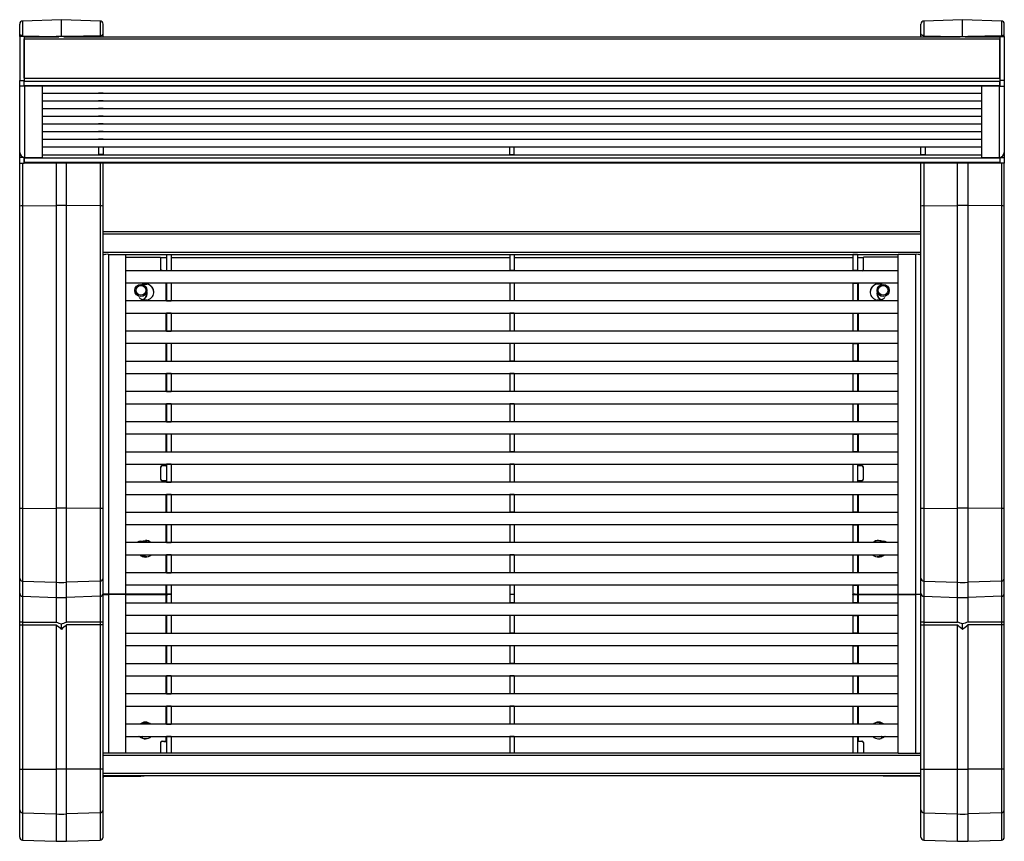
# Model space of a CAD drawing. Header units: millimetres. Extents: x 47 to 246, y 12 to 181.
# Tile 2 of 3: x 181 to 246, y 12 to 66. Entities that reach past the tile are written whole.
import ezdxf

# ---------------------------------------------------------------- set-up
doc = ezdxf.new("R2010")
doc.units = ezdxf.units.MM

msp = doc.modelspace()

# ---------------------------------------------------------------- linework, layer by layer
at = {"color": 7, "linetype": 'Continuous', "lineweight": 25}
for p, q in [((184.165, 66.385), (181.608, 66.296)), ((186.722, 66.296), (184.165, 66.385)), ((184.165, 65.268), (184.165, 66.385)), ((243.665, 66.385), (241.108, 66.296)), ((246.222, 66.296), (243.665, 66.385)), ((243.665, 65.268), (243.665, 66.385)), ((181.415, 65.46), (181.415, 66.096)), ((186.915, 65.46), (186.915, 66.096)), ((240.915, 65.46), (240.915, 66.096)), ((246.415, 65.46), (246.415, 66.096)), ((181.415, 65.273), (181.415, 65.46)), ((181.415, 65.273), (181.415, 62.37)), ((181.715, 65.273), (181.415, 65.273)), ((181.608, 65.325), (183.816, 65.27)), ((181.715, 65.273), (181.715, 62.37)), ((184.007, 65.241), (181.715, 65.241)), ((181.715, 65.128), (246.115, 65.128)), ((181.715, 62.515), (181.715, 65.128)), ((184.165, 65.268), (183.816, 65.27)), ((184.514, 65.27), (184.165, 65.268)), ((243.507, 65.241), (184.324, 65.241)), ((186.722, 65.325), (184.514, 65.27)), ((186.915, 65.241), (186.915, 65.46)), ((240.915, 65.241), (240.915, 65.46)), ((241.108, 65.325), (243.316, 65.27)), ((243.316, 65.27), (243.665, 65.268)), ((243.665, 65.268), (244.014, 65.27)), ((246.115, 65.241), (243.824, 65.241)), ((246.222, 65.325), (244.014, 65.27)), ((246.115, 65.273), (246.415, 65.273)), ((246.115, 65.273), (246.115, 62.37)), ((246.115, 62.515), (246.115, 65.128)), ((246.415, 65.273), (246.415, 65.46)), ((246.415, 65.273), (246.415, 62.37)), ((181.715, 62.515), (246.115, 62.515)), ((181.415, 62.37), (181.715, 62.37)), ((181.415, 61.992), (181.415, 62.37)), ((181.715, 61.992), (181.415, 61.992)), ((181.415, 57.622), (181.415, 61.992)), ((181.715, 61.992), (181.715, 62.37)), ((181.715, 62.332), (246.115, 62.332)), ((181.715, 62.03), (181.715, 62.332)), ((181.715, 62.03), (246.115, 62.03)), ((181.715, 62.025), (246.115, 62.025)), ((181.765, 57.283), (181.765, 61.992)), ((182.915, 61.992), (181.765, 61.992)), ((182.915, 61.992), (182.915, 62.025)), ((182.915, 57.283), (182.915, 61.992)), ((244.915, 61.992), (244.915, 62.025)), ((246.065, 61.992), (244.915, 61.992)), ((244.915, 61.992), (244.915, 57.283)), ((246.065, 61.992), (246.065, 57.283)), ((246.415, 62.37), (246.115, 62.37)), ((246.115, 62.37), (246.115, 61.992)), ((246.115, 62.03), (246.115, 62.332)), ((246.115, 61.992), (246.415, 61.992)), ((246.415, 62.37), (246.415, 61.992)), ((246.415, 61.992), (246.415, 57.622)), ((182.915, 61.523), (244.915, 61.523)), ((186.915, 61.523), (186.615, 61.523)), ((186.615, 61.523), (186.615, 61.523)), ((186.915, 61.523), (186.915, 61.523)), ((213.765, 61.523), (214.065, 61.523)), ((213.765, 61.523), (213.765, 61.523)), ((214.065, 61.523), (214.065, 61.523)), ((240.915, 61.523), (241.215, 61.523)), ((240.915, 61.523), (240.915, 61.523)), ((241.215, 61.523), (241.215, 61.523)), ((182.915, 61.019), (244.915, 61.019)), ((182.915, 60.516), (244.915, 60.516)), ((186.915, 61.019), (186.615, 61.019)), ((186.615, 61.019), (186.615, 61.019)), ((186.615, 60.516), (186.615, 60.515)), ((186.915, 60.515), (186.615, 60.515)), ((186.915, 61.019), (186.915, 61.019)), ((186.915, 60.516), (186.915, 60.515)), ((213.765, 61.019), (214.065, 61.019)), ((213.765, 61.019), (213.765, 61.019)), ((213.765, 60.515), (213.765, 60.516)), ((213.765, 60.515), (214.065, 60.515)), ((214.065, 61.019), (214.065, 61.019)), ((214.065, 60.515), (214.065, 60.516)), ((240.915, 61.019), (241.215, 61.019)), ((240.915, 61.019), (240.915, 61.019)), ((240.915, 60.515), (240.915, 60.516)), ((240.915, 60.515), (241.215, 60.515)), ((241.215, 61.019), (241.215, 61.019)), ((241.215, 60.515), (241.215, 60.516)), ((182.915, 60.012), (244.915, 60.012)), ((186.615, 60.012), (186.615, 60.011)), ((186.915, 60.011), (186.615, 60.011)), ((186.915, 60.012), (186.915, 60.011)), ((213.765, 60.011), (213.765, 60.012)), ((213.765, 60.011), (214.065, 60.011)), ((214.065, 60.011), (214.065, 60.012)), ((240.915, 60.011), (240.915, 60.012)), ((240.915, 60.011), (241.215, 60.011)), ((241.215, 60.011), (241.215, 60.012)), ((182.915, 59.508), (244.915, 59.508)), ((186.915, 59.508), (186.615, 59.508)), ((186.615, 59.508), (186.615, 59.508)), ((186.915, 59.508), (186.915, 59.508)), ((213.765, 59.508), (214.065, 59.508)), ((213.765, 59.508), (213.765, 59.508)), ((214.065, 59.508), (214.065, 59.508)), ((240.915, 59.508), (241.215, 59.508)), ((240.915, 59.508), (240.915, 59.508)), ((241.215, 59.508), (241.215, 59.508)), ((182.915, 59.004), (244.915, 59.004)), ((182.915, 58.501), (244.915, 58.501)), ((186.915, 59.004), (186.615, 59.004)), ((186.615, 59.004), (186.615, 59.004)), ((186.615, 58.501), (186.615, 58.5)), ((186.915, 58.5), (186.615, 58.5)), ((186.915, 59.004), (186.915, 59.004)), ((186.915, 58.501), (186.915, 58.5)), ((213.765, 59.004), (214.065, 59.004)), ((213.765, 59.004), (213.765, 59.004)), ((213.765, 58.5), (213.765, 58.501)), ((213.765, 58.5), (214.065, 58.5)), ((214.065, 59.004), (214.065, 59.004)), ((214.065, 58.5), (214.065, 58.501)), ((240.915, 59.004), (241.215, 59.004)), ((240.915, 59.004), (240.915, 59.004)), ((240.915, 58.5), (240.915, 58.501)), ((240.915, 58.5), (241.215, 58.5)), ((241.215, 59.004), (241.215, 59.004)), ((241.215, 58.5), (241.215, 58.501)), ((182.915, 57.997), (244.915, 57.997)), ((186.615, 57.997), (186.615, 57.476)), ((186.915, 57.997), (186.915, 57.476)), ((213.765, 57.476), (213.765, 57.997)), ((214.065, 57.476), (214.065, 57.997)), ((240.915, 57.476), (240.915, 57.997)), ((241.215, 57.476), (241.215, 57.997)), ((181.415, 57.283), (181.415, 57.622)), ((181.715, 57.283), (181.415, 57.283)), ((181.415, 56.905), (181.415, 57.283)), ((181.715, 57.283), (181.715, 57.286)), ((181.715, 56.905), (181.715, 57.283)), ((246.115, 57.245), (181.715, 57.245)), ((181.715, 57.245), (181.715, 56.943)), ((181.765, 57.283), (182.915, 57.283)), ((186.915, 57.476), (186.615, 57.476)), ((213.765, 57.476), (214.065, 57.476)), ((240.915, 57.476), (241.215, 57.476)), ((244.915, 57.283), (246.065, 57.283)), ((246.115, 57.286), (246.115, 57.283)), ((246.115, 57.283), (246.415, 57.283)), ((246.115, 57.283), (246.115, 56.905)), ((246.115, 57.245), (246.115, 56.943)), ((246.415, 57.622), (246.415, 57.283)), ((246.415, 57.283), (246.415, 56.905)), ((181.415, 54.07), (181.415, 56.905)), ((181.415, 56.905), (181.715, 56.905)), ((246.115, 56.943), (181.715, 56.943)), ((181.715, 56.938), (246.115, 56.938)), ((186.915, 54.07), (186.915, 56.938)), ((240.915, 54.07), (240.915, 56.938)), ((246.415, 56.905), (246.115, 56.905)), ((246.415, 54.07), (246.415, 56.905)), ((181.415, 34.102), (181.415, 54.07)), ((181.608, 54.102), (183.816, 54.114)), ((181.608, 54.102), (181.608, 34.112)), ((183.816, 54.114), (183.816, 34.116)), ((184.514, 34.116), (184.514, 54.114)), ((186.722, 54.102), (184.514, 54.114)), ((186.722, 54.102), (186.722, 34.112)), ((186.915, 34.102), (186.915, 54.07)), ((240.915, 34.102), (240.915, 54.07)), ((241.108, 54.102), (243.316, 54.114)), ((241.108, 54.102), (241.108, 34.112)), ((243.316, 34.116), (243.316, 54.114)), ((244.014, 54.114), (244.014, 34.116)), ((246.222, 54.102), (244.014, 54.114)), ((246.222, 54.102), (246.222, 34.112)), ((246.415, 34.102), (246.415, 54.07)), ((240.915, 52.373), (186.915, 52.373)), ((186.915, 52.233), (240.915, 52.233)), ((186.915, 51.036), (240.915, 51.036)), ((187.275, 50.886), (187.275, 28.453)), ((187.275, 50.886), (188.415, 50.886)), ((188.415, 28.453), (188.415, 50.886)), ((191.115, 50.872), (191.415, 50.872)), ((191.115, 50.872), (191.115, 49.811)), ((191.415, 50.872), (191.415, 49.811)), ((213.765, 50.872), (213.765, 49.811)), ((214.065, 50.872), (214.065, 49.811)), ((236.715, 50.872), (236.415, 50.872)), ((236.415, 50.872), (236.415, 49.811)), ((236.715, 50.872), (236.715, 49.811)), ((239.415, 28.453), (239.415, 50.886)), ((240.555, 50.886), (239.415, 50.886)), ((240.555, 50.886), (240.555, 28.453)), ((188.415, 50.698), (190.715, 50.698)), ((190.715, 50.698), (190.715, 49.802)), ((190.715, 50.687), (191.115, 50.687)), ((191.415, 50.687), (213.765, 50.687)), ((214.065, 50.687), (236.415, 50.687)), ((236.715, 50.687), (237.115, 50.687)), ((237.115, 49.802), (237.115, 50.698)), ((239.415, 50.698), (237.115, 50.698)), ((239.415, 49.802), (188.415, 49.802)), ((190.81, 49.802), (190.715, 49.889)), ((191.115, 49.811), (191.415, 49.811)), ((191.115, 49.802), (191.115, 49.811)), ((191.415, 49.802), (191.415, 49.811)), ((214.065, 49.811), (213.765, 49.811)), ((213.765, 49.811), (213.765, 49.802)), ((214.065, 49.811), (214.065, 49.802)), ((236.715, 49.811), (236.415, 49.811)), ((236.415, 49.802), (236.415, 49.811)), ((236.715, 49.802), (236.715, 49.811)), ((237.02, 49.802), (237.115, 49.889)), ((188.415, 49.002), (239.415, 49.002)), ((189.545, 48.905), (189.807, 48.925)), ((191.115, 48.993), (191.115, 49.002)), ((191.415, 48.993), (191.115, 48.993)), ((191.115, 48.993), (191.115, 47.816)), ((191.415, 48.993), (191.415, 49.002)), ((191.415, 48.993), (191.415, 47.816)), ((213.765, 49.002), (213.765, 48.993)), ((214.065, 48.993), (213.765, 48.993)), ((213.765, 48.993), (213.765, 47.816)), ((214.065, 49.002), (214.065, 48.993)), ((214.065, 48.993), (214.065, 47.816)), ((236.415, 48.993), (236.415, 49.002)), ((236.415, 48.993), (236.715, 48.993)), ((236.415, 48.993), (236.415, 47.816)), ((236.715, 48.993), (236.715, 49.002)), ((236.715, 48.993), (236.715, 47.816)), ((238.286, 48.905), (238.023, 48.925)), ((189.017, 48.503), (189.017, 48.422)), ((189.817, 48.293), (189.817, 48.503)), ((238.017, 48.503), (238.017, 48.293)), ((238.817, 48.422), (238.817, 48.503)), ((239.415, 47.807), (188.415, 47.807)), ((189.81, 47.864), (189.542, 47.884)), ((191.115, 47.816), (191.415, 47.816)), ((191.115, 47.807), (191.115, 47.816)), ((191.415, 47.807), (191.415, 47.816)), ((214.065, 47.816), (213.765, 47.816)), ((213.765, 47.816), (213.765, 47.807)), ((214.065, 47.816), (214.065, 47.807)), ((236.715, 47.816), (236.415, 47.816)), ((236.415, 47.807), (236.415, 47.816)), ((236.715, 47.807), (236.715, 47.816)), ((238.289, 47.884), (238.02, 47.864)), ((188.415, 47.007), (239.415, 47.007)), ((191.115, 46.998), (191.115, 47.007)), ((191.415, 46.998), (191.115, 46.998)), ((191.115, 46.998), (191.115, 45.821)), ((191.415, 46.998), (191.415, 47.007)), ((191.415, 46.998), (191.415, 45.821)), ((213.765, 47.007), (213.765, 46.998)), ((214.065, 46.998), (213.765, 46.998)), ((213.765, 46.998), (213.765, 45.821)), ((214.065, 47.007), (214.065, 46.998)), ((214.065, 46.998), (214.065, 45.821)), ((236.415, 46.998), (236.415, 47.007)), ((236.415, 46.998), (236.715, 46.998)), ((236.415, 46.998), (236.415, 45.821)), ((236.715, 46.998), (236.715, 47.007)), ((236.715, 46.998), (236.715, 45.821)), ((239.415, 45.812), (188.415, 45.812)), ((191.115, 45.821), (191.415, 45.821)), ((191.115, 45.812), (191.115, 45.821)), ((191.415, 45.812), (191.415, 45.821)), ((214.065, 45.821), (213.765, 45.821)), ((213.765, 45.821), (213.765, 45.812)), ((214.065, 45.821), (214.065, 45.812)), ((236.715, 45.821), (236.415, 45.821)), ((236.415, 45.812), (236.415, 45.821)), ((236.715, 45.812), (236.715, 45.821)), ((188.415, 45.012), (239.415, 45.012)), ((191.115, 45.003), (191.115, 45.012)), ((191.415, 45.003), (191.115, 45.003)), ((191.115, 45.003), (191.115, 43.826)), ((191.415, 45.003), (191.415, 45.012)), ((191.415, 45.003), (191.415, 43.826)), ((213.765, 45.012), (213.765, 45.003)), ((214.065, 45.003), (213.765, 45.003)), ((213.765, 45.003), (213.765, 43.826)), ((214.065, 45.012), (214.065, 45.003)), ((214.065, 45.003), (214.065, 43.826)), ((236.415, 45.003), (236.415, 45.012)), ((236.415, 45.003), (236.715, 45.003)), ((236.415, 45.003), (236.415, 43.826)), ((236.715, 45.003), (236.715, 45.012)), ((236.715, 45.003), (236.715, 43.826)), ((239.415, 43.817), (188.415, 43.817)), ((191.115, 43.826), (191.415, 43.826)), ((191.115, 43.817), (191.115, 43.826)), ((191.415, 43.817), (191.415, 43.826)), ((214.065, 43.826), (213.765, 43.826)), ((213.765, 43.826), (213.765, 43.817)), ((214.065, 43.826), (214.065, 43.817)), ((236.715, 43.826), (236.415, 43.826)), ((236.415, 43.817), (236.415, 43.826)), ((236.715, 43.817), (236.715, 43.826)), ((188.415, 43.017), (239.415, 43.017)), ((191.115, 43.008), (191.115, 43.017)), ((191.415, 43.008), (191.115, 43.008)), ((191.115, 43.008), (191.115, 41.831)), ((191.415, 43.008), (191.415, 43.017)), ((191.415, 43.008), (191.415, 41.831)), ((213.765, 43.017), (213.765, 43.008)), ((214.065, 43.008), (213.765, 43.008)), ((213.765, 43.008), (213.765, 41.831)), ((214.065, 43.017), (214.065, 43.008)), ((214.065, 43.008), (214.065, 41.831)), ((236.415, 43.008), (236.415, 43.017)), ((236.415, 43.008), (236.715, 43.008)), ((236.415, 43.008), (236.415, 41.831)), ((236.715, 43.008), (236.715, 43.017)), ((236.715, 43.008), (236.715, 41.831)), ((239.415, 41.822), (188.415, 41.822)), ((191.115, 41.831), (191.415, 41.831)), ((191.115, 41.822), (191.115, 41.831)), ((191.415, 41.822), (191.415, 41.831)), ((214.065, 41.831), (213.765, 41.831)), ((213.765, 41.831), (213.765, 41.822)), ((214.065, 41.831), (214.065, 41.822)), ((236.715, 41.831), (236.415, 41.831)), ((236.415, 41.822), (236.415, 41.831)), ((236.715, 41.822), (236.715, 41.831)), ((188.415, 41.022), (239.415, 41.022)), ((191.115, 41.013), (191.115, 41.022)), ((191.415, 41.013), (191.115, 41.013)), ((191.115, 41.013), (191.115, 39.836)), ((191.415, 41.013), (191.415, 41.022)), ((191.415, 41.013), (191.415, 39.836)), ((213.765, 41.022), (213.765, 41.013)), ((214.065, 41.013), (213.765, 41.013)), ((213.765, 41.013), (213.765, 39.836)), ((214.065, 41.022), (214.065, 41.013)), ((214.065, 41.013), (214.065, 39.836)), ((236.415, 41.013), (236.415, 41.022)), ((236.415, 41.013), (236.715, 41.013)), ((236.415, 41.013), (236.415, 39.836)), ((236.715, 41.013), (236.715, 41.022)), ((236.715, 41.013), (236.715, 39.836)), ((239.415, 39.827), (188.415, 39.827)), ((191.115, 39.836), (191.415, 39.836)), ((191.115, 39.827), (191.115, 39.836)), ((191.415, 39.827), (191.415, 39.836)), ((214.065, 39.836), (213.765, 39.836)), ((213.765, 39.836), (213.765, 39.827)), ((214.065, 39.836), (214.065, 39.827)), ((236.715, 39.836), (236.415, 39.836)), ((236.415, 39.827), (236.415, 39.836)), ((236.715, 39.827), (236.715, 39.836)), ((188.415, 39.027), (239.415, 39.027)), ((191.115, 39.018), (191.115, 39.027)), ((191.415, 39.018), (191.115, 39.018)), ((191.115, 39.018), (191.115, 37.84)), ((191.415, 39.018), (191.415, 39.027)), ((191.415, 39.018), (191.415, 37.84)), ((213.765, 39.027), (213.765, 39.018)), ((214.065, 39.018), (213.765, 39.018)), ((213.765, 39.018), (213.765, 37.84)), ((214.065, 39.027), (214.065, 39.018)), ((214.065, 39.018), (214.065, 37.84)), ((236.415, 39.018), (236.415, 39.027)), ((236.415, 39.018), (236.715, 39.018)), ((236.415, 39.018), (236.415, 37.84)), ((236.715, 39.018), (236.715, 39.027)), ((236.715, 39.018), (236.715, 37.84)), ((239.415, 37.831), (188.415, 37.831)), ((191.115, 37.84), (191.415, 37.84)), ((191.115, 37.831), (191.115, 37.84)), ((191.415, 37.831), (191.415, 37.84)), ((214.065, 37.84), (213.765, 37.84)), ((213.765, 37.84), (213.765, 37.831)), ((214.065, 37.84), (214.065, 37.831)), ((236.715, 37.84), (236.415, 37.84)), ((236.415, 37.831), (236.415, 37.84)), ((236.715, 37.831), (236.715, 37.84)), ((188.415, 37.031), (239.415, 37.031)), ((190.715, 36.832), (190.715, 36.034)), ((191.055, 36.932), (190.815, 36.932)), ((190.815, 36.932), (190.815, 36.911)), ((191.055, 36.911), (190.815, 36.911)), ((191.055, 36.911), (191.055, 36.932)), ((191.055, 36.911), (191.115, 36.911)), ((191.115, 37.022), (191.115, 37.031)), ((191.415, 37.022), (191.115, 37.022)), ((191.115, 37.022), (191.115, 35.845)), ((191.415, 37.022), (191.415, 37.031)), ((191.415, 37.022), (191.415, 35.845)), ((213.765, 37.031), (213.765, 37.022)), ((214.065, 37.022), (213.765, 37.022)), ((213.765, 37.022), (213.765, 35.845)), ((214.065, 37.031), (214.065, 37.022)), ((214.065, 37.022), (214.065, 35.845)), ((236.415, 37.022), (236.415, 37.031)), ((236.415, 37.022), (236.715, 37.022)), ((236.415, 37.022), (236.415, 35.845)), ((236.715, 37.022), (236.715, 37.031)), ((236.715, 37.022), (236.715, 35.845)), ((236.715, 36.911), (236.775, 36.911)), ((237.015, 36.932), (236.775, 36.932)), ((237.015, 36.911), (236.775, 36.911)), ((237.015, 36.911), (237.015, 36.932)), ((237.115, 36.034), (237.115, 36.832)), ((239.415, 35.836), (188.415, 35.836)), ((191.055, 35.934), (190.815, 35.934)), ((191.115, 35.845), (191.415, 35.845)), ((191.115, 35.836), (191.115, 35.845)), ((191.415, 35.836), (191.415, 35.845)), ((214.065, 35.845), (213.765, 35.845)), ((213.765, 35.845), (213.765, 35.836)), ((214.065, 35.845), (214.065, 35.836)), ((236.715, 35.845), (236.415, 35.845)), ((236.415, 35.836), (236.415, 35.845)), ((236.715, 35.836), (236.715, 35.845)), ((237.015, 35.934), (236.775, 35.934)), ((188.415, 35.036), (239.415, 35.036)), ((191.115, 35.027), (191.115, 35.036)), ((191.415, 35.027), (191.115, 35.027)), ((191.115, 35.027), (191.115, 33.85)), ((191.415, 35.027), (191.415, 35.036)), ((191.415, 35.027), (191.415, 33.85)), ((213.765, 35.036), (213.765, 35.027)), ((214.065, 35.027), (213.765, 35.027)), ((213.765, 35.027), (213.765, 33.85)), ((214.065, 35.036), (214.065, 35.027)), ((214.065, 35.027), (214.065, 33.85)), ((236.415, 35.027), (236.415, 35.036)), ((236.415, 35.027), (236.715, 35.027)), ((236.415, 35.027), (236.415, 33.85)), ((236.715, 35.027), (236.715, 35.036)), ((236.715, 35.027), (236.715, 33.85)), ((181.415, 29.504), (181.415, 34.102)), ((181.608, 34.112), (183.816, 34.116)), ((181.608, 34.112), (181.608, 29.305)), ((183.816, 34.116), (183.816, 29.228)), ((184.514, 29.228), (184.514, 34.116)), ((186.722, 34.112), (184.514, 34.116)), ((186.722, 34.112), (186.722, 29.305)), ((186.915, 29.504), (186.915, 34.102)), ((239.415, 33.841), (188.415, 33.841)), ((191.115, 33.85), (191.415, 33.85)), ((191.115, 33.841), (191.115, 33.85)), ((191.415, 33.841), (191.415, 33.85)), ((214.065, 33.85), (213.765, 33.85)), ((213.765, 33.85), (213.765, 33.841)), ((214.065, 33.85), (214.065, 33.841)), ((236.715, 33.85), (236.415, 33.85)), ((236.415, 33.841), (236.415, 33.85)), ((236.715, 33.841), (236.715, 33.85)), ((240.915, 29.504), (240.915, 34.102)), ((241.108, 34.112), (243.316, 34.116)), ((241.108, 34.112), (241.108, 29.305)), ((243.316, 29.228), (243.316, 34.116)), ((244.014, 34.116), (244.014, 29.228)), ((246.222, 34.112), (244.014, 34.116)), ((246.222, 34.112), (246.222, 29.305)), ((246.415, 29.504), (246.415, 34.102)), ((188.415, 33.041), (239.415, 33.041)), ((191.115, 33.032), (191.115, 33.041)), ((191.415, 33.032), (191.115, 33.032)), ((191.115, 33.032), (191.115, 31.855)), ((191.415, 33.032), (191.415, 33.041)), ((191.415, 33.032), (191.415, 31.855)), ((213.765, 33.041), (213.765, 33.032)), ((214.065, 33.032), (213.765, 33.032)), ((213.765, 33.032), (213.765, 31.855)), ((214.065, 33.041), (214.065, 33.032)), ((214.065, 33.032), (214.065, 31.855)), ((236.415, 33.032), (236.415, 33.041)), ((236.415, 33.032), (236.715, 33.032)), ((236.415, 33.032), (236.415, 31.855)), ((236.715, 33.032), (236.715, 33.041)), ((236.715, 33.032), (236.715, 31.855)), ((191.115, 31.855), (191.415, 31.855)), ((191.115, 31.846), (191.115, 31.855)), ((191.415, 31.846), (191.415, 31.855)), ((214.065, 31.855), (213.765, 31.855)), ((213.765, 31.855), (213.765, 31.846)), ((214.065, 31.855), (214.065, 31.846)), ((236.715, 31.855), (236.415, 31.855)), ((236.415, 31.846), (236.415, 31.855)), ((236.715, 31.846), (236.715, 31.855)), ((239.415, 31.846), (188.415, 31.846)), ((188.415, 31.046), (239.415, 31.046)), ((189.81, 30.906), (189.542, 30.925)), ((191.115, 31.037), (191.115, 31.046)), ((191.415, 31.037), (191.115, 31.037)), ((191.115, 31.037), (191.115, 29.86)), ((191.415, 31.037), (191.415, 31.046)), ((191.415, 31.037), (191.415, 29.86)), ((213.765, 31.046), (213.765, 31.037)), ((214.065, 31.037), (213.765, 31.037)), ((213.765, 31.037), (213.765, 29.86)), ((214.065, 31.046), (214.065, 31.037)), ((214.065, 31.037), (214.065, 29.86)), ((236.415, 31.037), (236.415, 31.046)), ((236.415, 31.037), (236.715, 31.037)), ((236.415, 31.037), (236.415, 29.86)), ((236.715, 31.037), (236.715, 31.046)), ((236.715, 31.037), (236.715, 29.86)), ((238.289, 30.925), (238.02, 30.906)), ((181.415, 28.505), (181.415, 29.504)), ((181.608, 29.305), (183.816, 29.228)), ((181.608, 29.305), (181.608, 28.305)), ((186.722, 29.305), (184.514, 29.228)), ((186.722, 29.305), (186.722, 28.305)), ((186.915, 28.505), (186.915, 29.504)), ((239.415, 29.851), (188.415, 29.851)), ((191.115, 29.86), (191.415, 29.86)), ((191.115, 29.851), (191.115, 29.86)), ((191.415, 29.851), (191.415, 29.86)), ((214.065, 29.86), (213.765, 29.86)), ((213.765, 29.86), (213.765, 29.851)), ((214.065, 29.86), (214.065, 29.851)), ((236.715, 29.86), (236.415, 29.86)), ((236.415, 29.851), (236.415, 29.86)), ((236.715, 29.851), (236.715, 29.86)), ((240.915, 28.505), (240.915, 29.504)), ((241.108, 29.305), (243.316, 29.228)), ((241.108, 29.305), (241.108, 28.305)), ((246.222, 29.305), (244.014, 29.228)), ((246.222, 29.305), (246.222, 28.305)), ((246.415, 28.505), (246.415, 29.504)), ((183.816, 29.228), (183.816, 28.228)), ((184.514, 28.228), (184.514, 29.228)), ((188.415, 29.051), (239.415, 29.051)), ((191.115, 29.042), (191.115, 29.051)), ((191.415, 29.042), (191.115, 29.042)), ((191.115, 29.042), (191.115, 28.453)), ((191.415, 29.042), (191.415, 29.051)), ((191.415, 29.042), (191.415, 28.453)), ((213.765, 29.051), (213.765, 29.042)), ((214.065, 29.042), (213.765, 29.042)), ((213.765, 29.042), (213.765, 28.432)), ((214.065, 29.051), (214.065, 29.042)), ((214.065, 29.042), (214.065, 28.432)), ((236.415, 29.042), (236.415, 29.051)), ((236.415, 29.042), (236.715, 29.042)), ((236.415, 29.042), (236.415, 28.453)), ((236.715, 29.042), (236.715, 29.051)), ((236.715, 29.042), (236.715, 28.453)), ((243.316, 28.228), (243.316, 29.228)), ((244.014, 29.228), (244.014, 28.228)), ((181.415, 26.594), (181.415, 28.505)), ((181.608, 28.305), (183.816, 28.228)), ((181.608, 28.305), (181.608, 26.599)), ((183.816, 28.228), (183.816, 26.601)), ((186.722, 28.305), (184.514, 28.228)), ((184.514, 26.601), (184.514, 28.228)), ((186.722, 28.305), (186.722, 26.599)), ((186.915, 26.594), (186.915, 28.505)), ((187.275, 28.453), (186.915, 28.453)), ((186.915, 28.428), (187.275, 28.428)), ((188.415, 28.453), (187.275, 28.453)), ((188.415, 28.428), (187.275, 28.428)), ((187.275, 28.428), (187.275, 17.941)), ((188.415, 28.428), (188.415, 28.453)), ((191.055, 28.453), (188.415, 28.453)), ((191.055, 28.432), (188.415, 28.432)), ((188.415, 17.941), (188.415, 28.428)), ((188.415, 28.428), (191.055, 28.428)), ((191.055, 28.453), (191.055, 28.432)), ((191.115, 28.428), (191.055, 28.428)), ((191.415, 28.453), (191.115, 28.453)), ((191.415, 28.428), (191.115, 28.428)), ((191.115, 28.428), (191.115, 27.862)), ((191.415, 28.428), (191.415, 28.453)), ((191.415, 28.428), (191.415, 27.862)), ((214.065, 28.432), (213.765, 28.432)), ((213.765, 28.432), (213.765, 27.862)), ((214.065, 28.432), (214.065, 27.862)), ((236.415, 28.428), (236.415, 28.453)), ((236.415, 28.453), (236.715, 28.453)), ((236.415, 28.428), (236.715, 28.428)), ((236.415, 28.428), (236.415, 27.862)), ((236.715, 28.428), (236.715, 27.862)), ((236.715, 28.428), (236.775, 28.428)), ((236.775, 28.453), (236.775, 28.432)), ((236.775, 28.453), (239.415, 28.453)), ((236.775, 28.432), (239.415, 28.432)), ((239.415, 28.428), (236.775, 28.428)), ((239.415, 28.428), (239.415, 28.453)), ((239.415, 28.453), (240.555, 28.453)), ((239.415, 28.428), (240.555, 28.428)), ((239.415, 17.941), (239.415, 28.428)), ((240.555, 28.453), (240.915, 28.453)), ((240.915, 28.428), (240.555, 28.428)), ((240.555, 28.428), (240.555, 17.941)), ((240.915, 26.594), (240.915, 28.505)), ((241.108, 28.305), (243.316, 28.228)), ((241.108, 28.305), (241.108, 26.599)), ((243.316, 26.601), (243.316, 28.228)), ((246.222, 28.305), (244.014, 28.228)), ((244.014, 28.228), (244.014, 26.601)), ((246.222, 28.305), (246.222, 26.599)), ((246.415, 26.594), (246.415, 28.505)), ((239.415, 27.852), (188.415, 27.852)), ((191.115, 27.862), (191.415, 27.862)), ((191.115, 27.852), (191.115, 27.862)), ((191.415, 27.852), (191.415, 27.862)), ((214.065, 27.862), (213.765, 27.862)), ((213.765, 27.862), (213.765, 27.852)), ((214.065, 27.862), (214.065, 27.852)), ((236.715, 27.862), (236.415, 27.862)), ((236.415, 27.852), (236.415, 27.862)), ((236.715, 27.852), (236.715, 27.862)), ((188.415, 27.052), (239.415, 27.052)), ((191.115, 27.042), (191.115, 27.052)), ((191.415, 27.042), (191.115, 27.042)), ((191.115, 27.042), (191.115, 25.862)), ((191.415, 27.042), (191.415, 27.052)), ((191.415, 27.042), (191.415, 25.862)), ((213.765, 27.052), (213.765, 27.042)), ((214.065, 27.042), (213.765, 27.042)), ((213.765, 27.042), (213.765, 25.862)), ((214.065, 27.052), (214.065, 27.042)), ((214.065, 27.042), (214.065, 25.862)), ((236.415, 27.042), (236.415, 27.052)), ((236.415, 27.042), (236.715, 27.042)), ((236.415, 27.042), (236.415, 25.862)), ((236.715, 27.042), (236.715, 27.052)), ((236.715, 27.042), (236.715, 25.862)), ((181.415, 26.418), (181.415, 26.594)), ((181.415, 26.418), (181.608, 26.418)), ((181.415, 16.883), (181.415, 26.418)), ((181.608, 26.599), (183.816, 26.601)), ((181.608, 26.599), (181.608, 26.418)), ((181.608, 26.418), (183.816, 26.418)), ((181.608, 26.418), (181.608, 16.883)), ((183.816, 26.418), (183.816, 16.883)), ((184.165, 26.117), (184.165, 26.475)), ((186.722, 26.599), (184.514, 26.601)), ((186.722, 26.418), (184.514, 26.418)), ((184.514, 16.883), (184.514, 26.418)), ((186.722, 26.599), (186.722, 26.418)), ((186.722, 26.418), (186.722, 16.883)), ((186.915, 26.418), (186.722, 26.418)), ((186.915, 26.418), (186.915, 26.594)), ((186.915, 16.883), (186.915, 26.418)), ((240.915, 26.418), (240.915, 26.594)), ((240.915, 26.418), (241.108, 26.418)), ((240.915, 16.883), (240.915, 26.418)), ((241.108, 26.599), (243.316, 26.601)), ((241.108, 26.599), (241.108, 26.418)), ((241.108, 26.418), (243.316, 26.418)), ((241.108, 26.418), (241.108, 16.883)), ((243.316, 16.883), (243.316, 26.418)), ((243.665, 26.117), (243.665, 26.475)), ((246.222, 26.599), (244.014, 26.601)), ((246.222, 26.418), (244.014, 26.418)), ((244.014, 26.418), (244.014, 16.883)), ((246.222, 26.599), (246.222, 26.418)), ((246.222, 26.418), (246.222, 16.883)), ((246.415, 26.418), (246.222, 26.418)), ((246.415, 26.418), (246.415, 26.594)), ((246.415, 16.883), (246.415, 26.418)), ((239.415, 25.852), (188.415, 25.852)), ((191.115, 25.862), (191.415, 25.862)), ((191.115, 25.852), (191.115, 25.862)), ((191.415, 25.852), (191.415, 25.862)), ((214.065, 25.862), (213.765, 25.862)), ((213.765, 25.862), (213.765, 25.852)), ((214.065, 25.862), (214.065, 25.852)), ((236.715, 25.862), (236.415, 25.862)), ((236.415, 25.852), (236.415, 25.862)), ((236.715, 25.852), (236.715, 25.862)), ((188.415, 25.052), (239.415, 25.052)), ((191.115, 25.042), (191.115, 25.052)), ((191.415, 25.042), (191.115, 25.042)), ((191.115, 25.042), (191.115, 23.862)), ((191.415, 25.042), (191.415, 25.052)), ((191.415, 25.042), (191.415, 23.862)), ((213.765, 25.052), (213.765, 25.042)), ((214.065, 25.042), (213.765, 25.042)), ((213.765, 25.042), (213.765, 23.862)), ((214.065, 25.052), (214.065, 25.042)), ((214.065, 25.042), (214.065, 23.862)), ((236.415, 25.042), (236.415, 25.052)), ((236.415, 25.042), (236.715, 25.042)), ((236.415, 25.042), (236.415, 23.862)), ((236.715, 25.042), (236.715, 25.052)), ((236.715, 25.042), (236.715, 23.862)), ((239.415, 23.852), (188.415, 23.852)), ((191.115, 23.862), (191.415, 23.862)), ((191.115, 23.852), (191.115, 23.862)), ((191.415, 23.852), (191.415, 23.862)), ((214.065, 23.862), (213.765, 23.862)), ((213.765, 23.862), (213.765, 23.852)), ((214.065, 23.862), (214.065, 23.852)), ((236.715, 23.862), (236.415, 23.862)), ((236.415, 23.852), (236.415, 23.862)), ((236.715, 23.852), (236.715, 23.862)), ((188.415, 23.052), (239.415, 23.052)), ((191.115, 23.042), (191.115, 23.052)), ((191.415, 23.042), (191.115, 23.042)), ((191.115, 23.042), (191.115, 21.862)), ((191.415, 23.042), (191.415, 23.052)), ((191.415, 23.042), (191.415, 21.862)), ((213.765, 23.052), (213.765, 23.042)), ((214.065, 23.042), (213.765, 23.042)), ((213.765, 23.042), (213.765, 21.862)), ((214.065, 23.052), (214.065, 23.042)), ((214.065, 23.042), (214.065, 21.862)), ((236.415, 23.042), (236.415, 23.052)), ((236.415, 23.042), (236.715, 23.042)), ((236.415, 23.042), (236.415, 21.862)), ((236.715, 23.042), (236.715, 23.052)), ((236.715, 23.042), (236.715, 21.862)), ((239.415, 21.852), (188.415, 21.852)), ((191.115, 21.862), (191.415, 21.862)), ((191.115, 21.852), (191.115, 21.862)), ((191.415, 21.852), (191.415, 21.862)), ((214.065, 21.862), (213.765, 21.862)), ((213.765, 21.862), (213.765, 21.852)), ((214.065, 21.862), (214.065, 21.852)), ((236.715, 21.862), (236.415, 21.862)), ((236.415, 21.852), (236.415, 21.862)), ((236.715, 21.852), (236.715, 21.862)), ((188.415, 21.052), (239.415, 21.052)), ((191.115, 21.042), (191.115, 21.052)), ((191.415, 21.042), (191.115, 21.042)), ((191.115, 21.042), (191.115, 19.862)), ((191.415, 21.042), (191.415, 21.052)), ((191.415, 21.042), (191.415, 19.862)), ((213.765, 21.052), (213.765, 21.042)), ((214.065, 21.042), (213.765, 21.042)), ((213.765, 21.042), (213.765, 19.862)), ((214.065, 21.052), (214.065, 21.042)), ((214.065, 21.042), (214.065, 19.862)), ((236.415, 21.042), (236.415, 21.052)), ((236.415, 21.042), (236.715, 21.042)), ((236.415, 21.042), (236.415, 19.862)), ((236.715, 21.042), (236.715, 21.052)), ((236.715, 21.042), (236.715, 19.862)), ((239.415, 19.852), (188.415, 19.852)), ((189.474, 19.935), (189.881, 19.965)), ((191.115, 19.862), (191.415, 19.862)), ((191.115, 19.852), (191.115, 19.862)), ((191.415, 19.852), (191.415, 19.862)), ((214.065, 19.862), (213.765, 19.862)), ((213.765, 19.862), (213.765, 19.852)), ((214.065, 19.862), (214.065, 19.852)), ((236.715, 19.862), (236.415, 19.862)), ((236.415, 19.852), (236.415, 19.862)), ((236.715, 19.852), (236.715, 19.862)), ((238.356, 19.935), (237.949, 19.965)), ((188.415, 19.052), (239.415, 19.052)), ((189.8, 18.897), (189.552, 18.916)), ((191.115, 19.042), (191.115, 19.052)), ((191.415, 19.042), (191.115, 19.042)), ((191.115, 19.042), (191.115, 17.941)), ((191.415, 19.042), (191.415, 19.052)), ((191.415, 19.042), (191.415, 17.941)), ((213.765, 19.052), (213.765, 19.042)), ((214.065, 19.042), (213.765, 19.042)), ((213.765, 19.042), (213.765, 17.941)), ((214.065, 19.052), (214.065, 19.042)), ((214.065, 19.042), (214.065, 17.941)), ((236.415, 19.042), (236.415, 19.052)), ((236.415, 19.042), (236.715, 19.042)), ((236.415, 19.042), (236.415, 17.941)), ((236.715, 19.042), (236.715, 19.052)), ((236.715, 19.042), (236.715, 17.941)), ((238.031, 18.897), (238.278, 18.916)), ((190.715, 18.641), (190.715, 17.941)), ((190.815, 18.741), (191.055, 18.741)), ((191.115, 18.741), (191.055, 18.741)), ((236.715, 18.741), (236.775, 18.741)), ((236.775, 18.741), (237.015, 18.741)), ((237.115, 18.641), (237.115, 17.941)), ((186.983, 17.941), (186.915, 17.941)), ((240.915, 17.791), (186.915, 17.791)), ((187.275, 17.941), (186.983, 17.941)), ((188.415, 17.941), (187.275, 17.941)), ((239.415, 17.941), (188.415, 17.941)), ((239.415, 17.941), (240.555, 17.941)), ((240.555, 17.941), (240.848, 17.941)), ((240.915, 17.941), (240.848, 17.941)), ((181.415, 16.883), (181.608, 16.883)), ((181.415, 14.202), (181.415, 16.883)), ((181.608, 16.883), (183.816, 16.883)), ((181.608, 16.883), (181.608, 14.005)), ((184.514, 16.883), (183.816, 16.883)), ((183.816, 16.883), (183.816, 13.928)), ((184.514, 13.928), (184.514, 16.883)), ((186.722, 16.883), (184.514, 16.883)), ((186.722, 16.883), (186.722, 14.005)), ((186.915, 16.883), (186.722, 16.883)), ((186.915, 14.202), (186.915, 16.883)), ((240.915, 16.591), (186.915, 16.591)), ((240.915, 16.441), (186.915, 16.441)), ((187.015, 16.428), (189.415, 16.428)), ((189.415, 16.428), (189.639, 16.441)), ((238.415, 16.428), (238.191, 16.441)), ((240.815, 16.428), (238.415, 16.428)), ((240.915, 16.883), (241.108, 16.883)), ((240.915, 14.202), (240.915, 16.883)), ((241.108, 16.883), (243.316, 16.883)), ((241.108, 16.883), (241.108, 14.005)), ((243.316, 16.883), (244.014, 16.883)), ((243.316, 13.928), (243.316, 16.883)), ((244.014, 16.883), (244.014, 13.928)), ((246.222, 16.883), (244.014, 16.883)), ((246.222, 16.883), (246.222, 14.005)), ((246.415, 16.883), (246.222, 16.883)), ((246.415, 14.202), (246.415, 16.883)), ((181.415, 14.237), (181.415, 14.311)), ((186.915, 14.237), (186.915, 14.311)), ((240.915, 14.237), (240.915, 14.311)), ((246.415, 14.237), (246.415, 14.311)), ((181.415, 12.405), (181.415, 14.202)), ((181.608, 14.005), (183.816, 13.928)), ((186.722, 14.005), (184.514, 13.928)), ((186.915, 12.405), (186.915, 14.202)), ((240.915, 12.405), (240.915, 14.202)), ((241.108, 14.005), (243.316, 13.928)), ((246.222, 14.005), (244.014, 13.928)), ((246.415, 12.405), (246.415, 14.202)), ((181.608, 12.206), (183.816, 12.128)), ((184.514, 12.128), (186.722, 12.206)), ((241.108, 12.206), (243.316, 12.128)), ((244.014, 12.128), (246.222, 12.206))]:
    msp.add_line(p, q, dxfattribs=at)
at = {"color": 8, "linetype": 'Continuous', "lineweight": 25}
for p, q in [((181.608, 66.296), (181.608, 65.325)), ((186.722, 66.296), (186.722, 65.325)), ((241.108, 66.296), (241.108, 65.325)), ((246.222, 66.296), (246.222, 65.325)), ((181.608, 65.325), (181.608, 65.273)), ((183.816, 65.27), (183.816, 65.241)), ((184.514, 65.241), (184.514, 65.27)), ((186.722, 65.325), (186.722, 65.241)), ((241.108, 65.325), (241.108, 65.241)), ((243.316, 65.241), (243.316, 65.27)), ((244.014, 65.27), (244.014, 65.241)), ((246.222, 65.325), (246.222, 65.273)), ((181.765, 62.025), (181.765, 61.992)), ((246.065, 62.025), (246.065, 61.992)), ((244.915, 57.428), (182.915, 57.428)), ((181.608, 56.905), (181.608, 54.102)), ((183.816, 56.938), (183.816, 54.114)), ((184.514, 54.114), (184.514, 56.938)), ((186.722, 56.938), (186.722, 54.102)), ((241.108, 56.938), (241.108, 54.102)), ((243.316, 54.114), (243.316, 56.938)), ((244.014, 56.938), (244.014, 54.114)), ((246.222, 56.905), (246.222, 54.102)), ((186.915, 50.876), (186.988, 50.876)), ((188.415, 50.876), (239.415, 50.876)), ((240.843, 50.876), (240.915, 50.876)), ((190.715, 50.688), (191.115, 50.688)), ((191.415, 50.688), (213.765, 50.688)), ((214.065, 50.688), (236.415, 50.688)), ((236.715, 50.688), (237.115, 50.688)), ((191.055, 49.002), (191.055, 47.807)), ((236.775, 49.002), (236.775, 47.807)), ((191.055, 47.007), (191.055, 45.812)), ((236.775, 47.007), (236.775, 45.812)), ((191.055, 45.012), (191.055, 43.817)), ((236.775, 45.012), (236.775, 43.817)), ((191.055, 43.017), (191.055, 41.822)), ((236.775, 43.017), (236.775, 41.822)), ((191.055, 41.022), (191.055, 39.827)), ((236.775, 41.022), (236.775, 39.827)), ((191.055, 39.027), (191.055, 37.831)), ((236.775, 39.027), (236.775, 37.831)), ((191.055, 37.031), (191.055, 36.932)), ((236.775, 37.031), (236.775, 36.932)), ((191.055, 35.934), (191.055, 35.836)), ((236.775, 35.934), (236.775, 35.836)), ((191.055, 35.036), (191.055, 33.841)), ((236.775, 35.036), (236.775, 33.841)), ((191.055, 33.041), (191.055, 31.846)), ((236.775, 33.041), (236.775, 31.846)), ((189.545, 31.947), (189.807, 31.966)), ((238.286, 31.947), (238.023, 31.966)), ((191.055, 31.046), (191.055, 29.851)), ((236.775, 31.046), (236.775, 29.851)), ((191.055, 29.051), (191.055, 28.453)), ((236.775, 29.051), (236.775, 28.453)), ((191.315, 28.432), (188.415, 28.432)), ((191.055, 28.428), (191.055, 27.852)), ((191.315, 28.432), (191.315, 28.428)), ((236.515, 28.432), (236.515, 28.428)), ((236.515, 28.432), (239.415, 28.432)), ((236.775, 28.428), (236.775, 27.852)), ((191.055, 27.052), (191.055, 25.852)), ((236.775, 27.052), (236.775, 25.852)), ((191.055, 25.052), (191.055, 23.852)), ((236.775, 25.052), (236.775, 23.852)), ((191.055, 23.052), (191.055, 21.852)), ((236.775, 23.052), (236.775, 21.852)), ((191.055, 21.052), (191.055, 19.852)), ((236.775, 21.052), (236.775, 19.852)), ((191.055, 19.052), (191.055, 18.741)), ((236.775, 19.052), (236.775, 18.741)), ((190.763, 18.726), (191.115, 18.7)), ((237.068, 18.726), (236.715, 18.7)), ((187.015, 16.441), (187.015, 16.428)), ((189.415, 16.441), (189.415, 16.428)), ((238.415, 16.441), (238.415, 16.428)), ((240.815, 16.441), (240.815, 16.428)), ((181.608, 14.005), (181.608, 12.206)), ((183.816, 13.928), (183.816, 12.128)), ((184.514, 12.128), (184.514, 13.928)), ((186.722, 14.005), (186.722, 12.206)), ((241.108, 14.005), (241.108, 12.206)), ((243.316, 12.128), (243.316, 13.928)), ((244.014, 13.928), (244.014, 12.128)), ((246.222, 14.005), (246.222, 12.206))]:
    msp.add_line(p, q, dxfattribs=at)
at = {"color": 7, "linetype": 'Continuous', "lineweight": 25, "flags": 128}
for points in [[(189.474, 48.898), (189.573, 48.935), (189.715, 48.953)], [(189.507, 48.891), (189.573, 48.914), (189.715, 48.932)], [(238.358, 48.897), (238.258, 48.935), (238.115, 48.953)], [(238.325, 48.891), (238.258, 48.914), (238.115, 48.932)], [(189.837, 48.293), (189.832, 48.356), (189.817, 48.421)], [(238.017, 48.432), (238.015, 48.427), (237.997, 48.304)], [(238.017, 48.421), (238.015, 48.417), (237.997, 48.293)], [(189.474, 31.939), (189.573, 31.976), (189.715, 31.995)], [(189.507, 31.933), (189.573, 31.955), (189.715, 31.974)], [(238.357, 31.939), (238.258, 31.976), (238.115, 31.995)], [(238.325, 31.933), (238.258, 31.955), (238.115, 31.974)], [(189.51, 30.937), (189.627, 30.983), (189.711, 31.046)], [(189.417, 19.028), (189.299, 19.046), (189.28, 19.052)], [(189.553, 19.052), (189.535, 19.046), (189.417, 19.028)], [(238.417, 19.028), (238.299, 19.046), (238.28, 19.052)], [(238.553, 19.052), (238.535, 19.046), (238.417, 19.028)]]:
    msp.add_lwpolyline(points, dxfattribs=at)
at = {"color": 7, "linetype": 'Continuous', "lineweight": 25}
for centre, radius in [((189.417, 48.503), 0.4), ((189.417, 48.508), 0.323), ((238.417, 48.503), 0.4), ((238.417, 48.508), 0.323)]:
    msp.add_circle(centre, radius, dxfattribs=at)
for centre, radius, start, end in [((181.615, 66.096), 0.2, 92, 180), ((186.715, 66.096), 0.2, 0, 88), ((241.115, 66.096), 0.2, 92, 180), ((246.215, 66.096), 0.2, 0, 88), ((181.765, 62.354), 0.361, 262.04964, 270.00102), ((246.065, 62.354), 0.361, 269.99898, 277.95036), ((181.758, 57.626), 0.343, 180.77753, 262.87126), ((181.765, 57.644), 0.361, 262.04964, 270.00102), ((246.065, 57.644), 0.361, 269.99898, 277.95036), ((246.073, 57.626), 0.343, 277.12874, 359.22247), ((181.563, 53.779), 0.326, 81.93851, 116.8121), ((184.165, -8.582), 62.697, 89.68107, 90.31893), ((186.768, 53.779), 0.326, 63.1879, 98.06149), ((241.063, 53.779), 0.326, 81.93851, 116.8121), ((243.665, -8.582), 62.697, 89.68107, 90.31893), ((246.268, 53.779), 0.326, 63.1879, 98.06149), ((187.186, 49.577), 1.312, 86.08602, 101.89455), ((240.645, 49.577), 1.312, 78.10545, 93.91398), ((189.715, 48.404), 0.549, 221.67214, 89.99774), ((189.716, 48.383), 0.549, 0.06996, 90.06978), ((238.115, 48.383), 0.549, 89.93022, 179.93004), ((238.115, 48.404), 0.549, 90.00203, 318.1826), ((189.417, 48.294), 0.399, 281.18954, 359.94776), ((189.418, 48.304), 0.419, 282.81139, 17.7443), ((238.416, 48.304), 0.419, 180.06015, 256.91188), ((238.416, 48.294), 0.399, 180.05204, 258.53918), ((190.815, 36.832), 0.0999, 89.93022, 179.93004), ((190.815, 36.811), 0.0999, 89.93022, 179.93004), ((191.07, 37.15), 0.219, 266.08602, 281.89455), ((236.76, 37.15), 0.219, 258.10545, 273.91398), ((237.015, 36.832), 0.0999, 0.06996, 90.06978), ((237.015, 36.811), 0.0999, 0.06996, 90.06978), ((190.815, 36.034), 0.0999, 180.06996, 270.06978), ((191.07, 36.152), 0.219, 266.08602, 281.89455), ((236.76, 36.152), 0.219, 258.10545, 273.91398), ((237.015, 36.034), 0.0999, 269.93022, 359.93004), ((181.561, 33.133), 0.98, 87.24846, 98.57159), ((184.165, -169.55), 203.666, 89.90182, 90.09818), ((186.769, 33.133), 0.98, 81.42841, 92.75154), ((241.061, 33.133), 0.98, 87.24846, 98.57159), ((243.665, -169.55), 203.666, 89.90182, 90.09818), ((246.269, 33.133), 0.98, 81.42841, 92.75154), ((189.417, 31.543), 0.401, 49.24613, 130.75387), ((189.417, 31.548), 0.324, 66.89834, 113.10166), ((189.715, 31.444), 0.551, 46.8911, 90.01116), ((189.715, 31.423), 0.551, 50.18192, 90.0099), ((238.115, 31.444), 0.551, 89.98884, 133.1089), ((238.115, 31.423), 0.551, 89.9901, 129.81808), ((238.417, 31.543), 0.401, 49.24613, 130.75387), ((238.417, 31.548), 0.324, 66.89834, 113.10166), ((189.715, 31.448), 0.551, 226.89375, 313.10625), ((189.417, 31.336), 0.4, 281.19796, 313.54398), ((238.115, 31.448), 0.551, 226.89375, 313.10625), ((238.416, 31.347), 0.42, 225.67097, 256.91619), ((238.416, 31.336), 0.4, 226.45595, 258.53072), ((181.615, 29.505), 0.2, 180.09017, 268.09858), ((186.716, 29.505), 0.2, 271.90142, 359.90983), ((241.115, 29.505), 0.2, 180.09017, 268.09858), ((246.216, 29.505), 0.2, 271.90142, 359.90983), ((184.165, 39.255), 10.033, 268.00658, 271.99342), ((243.665, 39.255), 10.033, 268.00658, 271.99342), ((181.615, 28.505), 0.2, 180.08439, 268.09228), ((184.165, 38.253), 10.031, 268.00616, 271.99384), ((186.716, 28.505), 0.2, 271.90772, 359.91561), ((241.115, 28.505), 0.2, 180.08439, 268.09228), ((243.665, 38.253), 10.031, 268.00616, 271.99384), ((246.216, 28.505), 0.2, 271.90772, 359.91561), ((181.561, 24.665), 1.935, 88.60426, 94.32531), ((186.769, 24.665), 1.935, 85.67469, 91.39574), ((241.061, 24.665), 1.935, 88.60426, 94.32531), ((246.269, 24.665), 1.935, 85.67469, 91.39574), ((189.715, 19.441), 0.55, 48.41489, 131.58511), ((238.115, 19.441), 0.55, 48.41489, 131.58511), ((189.715, 19.441), 0.55, 227.57041, 315.04308), ((189.417, 19.428), 0.42, 263.99325, 296.44728), ((238.115, 19.441), 0.55, 224.95692, 312.33582), ((238.417, 19.428), 0.42, 243.55272, 275.58058), ((190.815, 18.641), 0.1, 90, 180), ((237.015, 18.641), 0.1, 0, 90), ((187.015, 16.328), 0.1, 90, 180), ((240.815, 16.328), 0.1, 0, 90), ((181.614, 14.203), 0.199, 180.30789, 268.33392), ((184.165, 24.035), 10.113, 268.02228, 271.97772), ((186.716, 14.203), 0.199, 271.66608, 359.69211), ((241.114, 14.203), 0.199, 180.30789, 268.33392), ((243.665, 24.035), 10.113, 268.02228, 271.97772), ((246.216, 14.203), 0.199, 271.66608, 359.69211), ((181.615, 12.405), 0.2, 180, 268), ((186.715, 12.405), 0.2, 272, 0), ((241.115, 12.405), 0.2, 180, 268), ((246.215, 12.405), 0.2, 272, 0), ((184.165, 22.122), 10, 268, 272), ((243.665, 22.122), 10, 268, 272)]:
    msp.add_arc(centre, radius, start, end, dxfattribs=at)
at = {"color": 8, "linetype": 'Continuous', "lineweight": 25}
for centre, start, end in [((191.326, 27.63), 84.59868, 90.79251), ((236.504, 27.63), 89.20749, 95.40132)]:
    msp.add_arc(centre, 0.802, start, end, dxfattribs=at)
at = {"color": 7, "linetype": 'Continuous', "lineweight": 25}
for points, knots in [([(181.608, 65.325), (181.591, 65.326), (181.555, 65.329), (181.504, 65.346), (181.454, 65.376), (181.422, 65.417), (181.415, 65.447), (181.415, 65.46), (181.415, 65.46)], [0, 0, 0, 0, 0.134339, 0.267928, 0.463297, 0.749949, 0.997703, 1, 1, 1, 1]), ([(186.722, 65.325), (186.74, 65.326), (186.775, 65.329), (186.826, 65.346), (186.877, 65.376), (186.909, 65.417), (186.915, 65.447), (186.915, 65.46), (186.915, 65.46)], [0, 0, 0, 0, 0.134339, 0.267928, 0.463297, 0.749949, 0.997703, 1, 1, 1, 1]), ([(241.108, 65.325), (241.091, 65.326), (241.055, 65.329), (241.004, 65.346), (240.954, 65.376), (240.922, 65.417), (240.915, 65.447), (240.915, 65.46), (240.915, 65.46)], [0, 0, 0, 0, 0.134339, 0.267928, 0.463297, 0.749949, 0.997703, 1, 1, 1, 1]), ([(246.222, 65.325), (246.24, 65.326), (246.275, 65.329), (246.326, 65.346), (246.377, 65.376), (246.409, 65.417), (246.415, 65.447), (246.415, 65.46), (246.415, 65.46)], [0, 0, 0, 0, 0.134339, 0.267928, 0.463297, 0.749949, 0.997703, 1, 1, 1, 1]), ([(183.816, 26.601), (183.818, 26.6), (183.935, 26.558), (184.051, 26.516), (184.165, 26.475)], [0, 0, 0, 0, 0.017035, 1, 1, 1, 1]), ([(184.165, 26.117), (184.051, 26.216), (183.934, 26.316), (183.818, 26.416), (183.816, 26.418)], [0, 0, 0, 0, 0.9862727, 1, 1, 1, 1]), ([(184.165, 26.475), (184.28, 26.516), (184.396, 26.558), (184.512, 26.6), (184.514, 26.601)], [0, 0, 0, 0, 0.982965, 1, 1, 1, 1]), ([(184.514, 26.418), (184.513, 26.416), (184.396, 26.316), (184.28, 26.216), (184.165, 26.117)], [0, 0, 0, 0, 0.0137273, 1, 1, 1, 1]), ([(243.665, 26.475), (243.551, 26.516), (243.435, 26.558), (243.318, 26.6), (243.316, 26.601)], [0, 0, 0, 0, 0.982965, 1, 1, 1, 1]), ([(243.316, 26.418), (243.318, 26.416), (243.434, 26.316), (243.551, 26.216), (243.665, 26.117)], [0, 0, 0, 0, 0.0137273, 1, 1, 1, 1]), ([(244.014, 26.601), (244.012, 26.6), (243.896, 26.558), (243.78, 26.516), (243.665, 26.475)], [0, 0, 0, 0, 0.017035, 1, 1, 1, 1]), ([(243.665, 26.117), (243.78, 26.216), (243.896, 26.316), (244.013, 26.416), (244.014, 26.418)], [0, 0, 0, 0, 0.9862727, 1, 1, 1, 1])]:
    msp.add_open_spline(points, degree=3, knots=knots, dxfattribs=at)
for points in [[(191.055, 28.432), (191.102, 28.432), (191.197, 28.433), (191.316, 28.437), (191.399, 28.445), (191.41, 28.45), (191.415, 28.453)], [(191.055, 28.453), (191.063, 28.453), (191.079, 28.453), (191.099, 28.452), (191.113, 28.453), (191.114, 28.453), (191.115, 28.453)], [(236.775, 28.432), (236.728, 28.432), (236.634, 28.433), (236.515, 28.437), (236.432, 28.445), (236.421, 28.45), (236.415, 28.453)], [(236.775, 28.453), (236.767, 28.453), (236.752, 28.453), (236.732, 28.452), (236.718, 28.453), (236.716, 28.453), (236.715, 28.453)]]:
    msp.add_open_spline(points, degree=3, dxfattribs=at)

doc.saveas('drawing.dxf')
